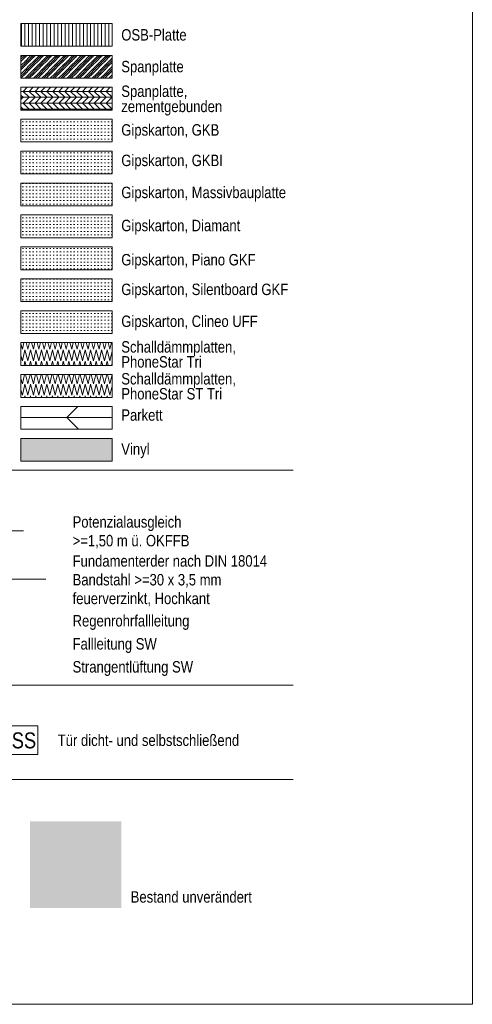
# Model space of a CAD drawing. Header units: metres. Extents: x 0 to 334, y 0 to 60.
# Tile 10 of 72: x 23 to 28, y 0 to 11. Entities that reach past the tile are written whole.
import ezdxf

# ---------------------------------------------------------------- set-up
doc = ezdxf.new("R2010")
doc.units = ezdxf.units.M
doc.header["$MEASUREMENT"] = 0
for name, color, linetype in [('00 Linien_Kreise_Splines', 7, 'Continuous'), ('Neubau_00 Schraffuren', 7, 'Continuous'), ('Neubau_80 Raum Einfärbungen', 7, 'Continuous'), ('Neubau_90 Allgemein Beschriftung', 7, 'Continuous')]:
    doc.layers.add(name, color=color, linetype=linetype)
doc.styles.add('ERSTELLTER_STIL_1', font='ARIALN.TTF')
doc.linetypes.add('Unterbrechungslinie', pattern='A,0,[2,995_ARC_301 ERW_SC_A1_2607011.Shx,S=0.00784,R=0,X=0,Y=0],-0.987779,0', length=0.987779)
pattern_1 = [(0, (0, 0), (0, 0.0375), [0, -0.0375])]

# ---------------------------------------------------------------- blocks, each defined once
blk = doc.blocks.new('*X5')
at = {"layer": 'Neubau_00 Schraffuren', "color": 8, "linetype": 'Continuous', "lineweight": 18}
for p, q in [((23.116, 6.863), (23.132, 6.804)), ((23.132, 6.804), (23.156, 6.905)), ((23.165, 6.905), (23.192, 6.804)), ((23.192, 6.804), (23.216, 6.905)), ((23.225, 6.905), (23.252, 6.804)), ((23.252, 6.804), (23.276, 6.905)), ((23.285, 6.905), (23.312, 6.804)), ((23.312, 6.804), (23.336, 6.905)), ((23.345, 6.905), (23.372, 6.804)), ((23.372, 6.804), (23.396, 6.905)), ((23.405, 6.905), (23.432, 6.804)), ((23.432, 6.804), (23.456, 6.905)), ((23.465, 6.905), (23.492, 6.804)), ((23.492, 6.804), (23.516, 6.905)), ((23.525, 6.905), (23.552, 6.804)), ((23.552, 6.804), (23.576, 6.905)), ((23.585, 6.905), (23.612, 6.804)), ((23.612, 6.804), (23.636, 6.905)), ((23.645, 6.905), (23.672, 6.804)), ((23.672, 6.804), (23.696, 6.905)), ((23.705, 6.905), (23.732, 6.804)), ((23.732, 6.804), (23.756, 6.905)), ((23.765, 6.905), (23.792, 6.804)), ((23.792, 6.804), (23.816, 6.905)), ((23.825, 6.905), (23.852, 6.804)), ((23.852, 6.804), (23.876, 6.905)), ((23.885, 6.905), (23.912, 6.804)), ((23.912, 6.804), (23.936, 6.905)), ((23.945, 6.905), (23.972, 6.804)), ((23.972, 6.804), (23.996, 6.905)), ((24.005, 6.905), (24.032, 6.804)), ((24.032, 6.804), (24.056, 6.905)), ((24.065, 6.905), (24.092, 6.804)), ((24.092, 6.804), (24.116, 6.905)), ((23.116, 6.737), (23.132, 6.678)), ((23.132, 6.678), (23.16, 6.798)), ((23.16, 6.798), (23.192, 6.678)), ((23.192, 6.678), (23.22, 6.798)), ((23.22, 6.798), (23.252, 6.678)), ((23.252, 6.678), (23.28, 6.798)), ((23.28, 6.798), (23.312, 6.678)), ((23.312, 6.678), (23.34, 6.798)), ((23.34, 6.798), (23.372, 6.678)), ((23.372, 6.678), (23.4, 6.798)), ((23.4, 6.798), (23.432, 6.678)), ((23.432, 6.678), (23.46, 6.798)), ((23.46, 6.798), (23.492, 6.678)), ((23.492, 6.678), (23.52, 6.798)), ((23.52, 6.798), (23.552, 6.678)), ((23.552, 6.678), (23.58, 6.798)), ((23.58, 6.798), (23.612, 6.678)), ((23.612, 6.678), (23.64, 6.798)), ((23.64, 6.798), (23.672, 6.678)), ((23.672, 6.678), (23.7, 6.798)), ((23.7, 6.798), (23.732, 6.678)), ((23.732, 6.678), (23.76, 6.798)), ((23.76, 6.798), (23.792, 6.678)), ((23.792, 6.678), (23.82, 6.798)), ((23.82, 6.798), (23.852, 6.678)), ((23.852, 6.678), (23.88, 6.798)), ((23.88, 6.798), (23.912, 6.678)), ((23.912, 6.678), (23.94, 6.798)), ((23.94, 6.798), (23.972, 6.678)), ((23.972, 6.678), (24, 6.798)), ((24, 6.798), (24.032, 6.678)), ((24.032, 6.678), (24.06, 6.798)), ((24.06, 6.798), (24.092, 6.678)), ((24.092, 6.678), (24.116, 6.782)), ((23.156, 6.655), (23.16, 6.672)), ((23.16, 6.672), (23.164, 6.655)), ((23.216, 6.655), (23.22, 6.672)), ((23.22, 6.672), (23.224, 6.655)), ((23.276, 6.655), (23.28, 6.672)), ((23.28, 6.672), (23.284, 6.655)), ((23.336, 6.655), (23.34, 6.672)), ((23.34, 6.672), (23.344, 6.655)), ((23.396, 6.655), (23.4, 6.672)), ((23.4, 6.672), (23.404, 6.655)), ((23.456, 6.655), (23.46, 6.672)), ((23.46, 6.672), (23.464, 6.655)), ((23.516, 6.655), (23.52, 6.672)), ((23.52, 6.672), (23.524, 6.655)), ((23.576, 6.655), (23.58, 6.672)), ((23.58, 6.672), (23.584, 6.655)), ((23.636, 6.655), (23.64, 6.672)), ((23.64, 6.672), (23.644, 6.655)), ((23.696, 6.655), (23.7, 6.672)), ((23.7, 6.672), (23.704, 6.655)), ((23.756, 6.655), (23.76, 6.672)), ((23.76, 6.672), (23.764, 6.655)), ((23.816, 6.655), (23.82, 6.672)), ((23.82, 6.672), (23.824, 6.655)), ((23.876, 6.655), (23.88, 6.672)), ((23.88, 6.672), (23.884, 6.655)), ((23.936, 6.655), (23.94, 6.672)), ((23.94, 6.672), (23.944, 6.655)), ((23.996, 6.655), (24, 6.672)), ((24, 6.672), (24.004, 6.655)), ((24.056, 6.655), (24.06, 6.672)), ((24.06, 6.672), (24.064, 6.655)), ((24.116, 6.655), (24.116, 6.656))]:
    blk.add_line(p, q, dxfattribs=at)
blk = doc.blocks.new('*X6')
at = {"layer": 'Neubau_00 Schraffuren', "color": 8, "linetype": 'Continuous', "lineweight": 18}
for p, q in [((23.116, 7.241), (23.132, 7.182)), ((23.132, 7.182), (23.149, 7.255)), ((23.172, 7.255), (23.192, 7.182)), ((23.192, 7.182), (23.209, 7.255)), ((23.232, 7.255), (23.252, 7.182)), ((23.252, 7.182), (23.269, 7.255)), ((23.292, 7.255), (23.312, 7.182)), ((23.312, 7.182), (23.329, 7.255)), ((23.352, 7.255), (23.372, 7.182)), ((23.372, 7.182), (23.389, 7.255)), ((23.412, 7.255), (23.432, 7.182)), ((23.432, 7.182), (23.449, 7.255)), ((23.472, 7.255), (23.492, 7.182)), ((23.492, 7.182), (23.509, 7.255)), ((23.532, 7.255), (23.552, 7.182)), ((23.552, 7.182), (23.569, 7.255)), ((23.592, 7.255), (23.612, 7.182)), ((23.612, 7.182), (23.629, 7.255)), ((23.652, 7.255), (23.672, 7.182)), ((23.672, 7.182), (23.689, 7.255)), ((23.712, 7.255), (23.732, 7.182)), ((23.732, 7.182), (23.749, 7.255)), ((23.772, 7.255), (23.792, 7.182)), ((23.792, 7.182), (23.809, 7.255)), ((23.832, 7.255), (23.852, 7.182)), ((23.852, 7.182), (23.869, 7.255)), ((23.892, 7.255), (23.912, 7.182)), ((23.912, 7.182), (23.929, 7.255)), ((23.952, 7.255), (23.972, 7.182)), ((23.972, 7.182), (23.989, 7.255)), ((24.012, 7.255), (24.032, 7.182)), ((24.032, 7.182), (24.049, 7.255)), ((24.072, 7.255), (24.092, 7.182)), ((24.092, 7.182), (24.109, 7.255)), ((23.132, 7.056), (23.16, 7.176)), ((23.16, 7.176), (23.192, 7.056)), ((23.192, 7.056), (23.22, 7.176)), ((23.22, 7.176), (23.252, 7.056)), ((23.252, 7.056), (23.28, 7.176)), ((23.28, 7.176), (23.312, 7.056)), ((23.312, 7.056), (23.34, 7.176)), ((23.34, 7.176), (23.372, 7.056)), ((23.372, 7.056), (23.4, 7.176)), ((23.4, 7.176), (23.432, 7.056)), ((23.432, 7.056), (23.46, 7.176)), ((23.46, 7.176), (23.492, 7.056)), ((23.492, 7.056), (23.52, 7.176)), ((23.52, 7.176), (23.552, 7.056)), ((23.552, 7.056), (23.58, 7.176)), ((23.58, 7.176), (23.612, 7.056)), ((23.612, 7.056), (23.64, 7.176)), ((23.64, 7.176), (23.672, 7.056)), ((23.672, 7.056), (23.7, 7.176)), ((23.7, 7.176), (23.732, 7.056)), ((23.732, 7.056), (23.76, 7.176)), ((23.76, 7.176), (23.792, 7.056)), ((23.792, 7.056), (23.82, 7.176)), ((23.82, 7.176), (23.852, 7.056)), ((23.852, 7.056), (23.88, 7.176)), ((23.88, 7.176), (23.912, 7.056)), ((23.912, 7.056), (23.94, 7.176)), ((23.94, 7.176), (23.972, 7.056)), ((23.972, 7.056), (24, 7.176)), ((24, 7.176), (24.032, 7.056)), ((24.032, 7.056), (24.06, 7.176)), ((24.06, 7.176), (24.092, 7.056)), ((24.092, 7.056), (24.116, 7.16)), ((23.116, 7.115), (23.132, 7.056)), ((23.15, 7.005), (23.16, 7.05)), ((23.16, 7.05), (23.172, 7.005)), ((23.21, 7.005), (23.22, 7.05)), ((23.22, 7.05), (23.232, 7.005)), ((23.27, 7.005), (23.28, 7.05)), ((23.28, 7.05), (23.292, 7.005)), ((23.33, 7.005), (23.34, 7.05)), ((23.34, 7.05), (23.352, 7.005)), ((23.39, 7.005), (23.4, 7.05)), ((23.4, 7.05), (23.412, 7.005)), ((23.45, 7.005), (23.46, 7.05)), ((23.46, 7.05), (23.472, 7.005)), ((23.51, 7.005), (23.52, 7.05)), ((23.52, 7.05), (23.532, 7.005)), ((23.57, 7.005), (23.58, 7.05)), ((23.58, 7.05), (23.592, 7.005)), ((23.63, 7.005), (23.64, 7.05)), ((23.64, 7.05), (23.652, 7.005)), ((23.69, 7.005), (23.7, 7.05)), ((23.7, 7.05), (23.712, 7.005)), ((23.75, 7.005), (23.76, 7.05)), ((23.76, 7.05), (23.772, 7.005)), ((23.81, 7.005), (23.82, 7.05)), ((23.82, 7.05), (23.832, 7.005)), ((23.87, 7.005), (23.88, 7.05)), ((23.88, 7.05), (23.892, 7.005)), ((23.93, 7.005), (23.94, 7.05)), ((23.94, 7.05), (23.952, 7.005)), ((23.99, 7.005), (24, 7.05)), ((24, 7.05), (24.012, 7.005)), ((24.05, 7.005), (24.06, 7.05)), ((24.06, 7.05), (24.072, 7.005)), ((24.11, 7.005), (24.116, 7.034))]:
    blk.add_line(p, q, dxfattribs=at)

msp = doc.modelspace()

# ---------------------------------------------------------------- hatches: boundary and pattern name
at = {"layer": 'Neubau_00 Schraffuren', "linetype": 'Continuous', "lineweight": 18}
h = msp.add_hatch(dxfattribs=at)
h.set_pattern_fill('Holzwerkstoff_SN23_0002', color=8, style=0, pattern_type=2)
h.set_pattern_definition([(90, (0, 0), (-0.04, 0), [])])
h.paths.add_polyline_path([(23.116, 10.755), (24.116, 10.755), (24.116, 10.505), (23.116, 10.505)])
h = msp.add_hatch(dxfattribs=at)
h.set_pattern_fill('Metall_SM_0002', color=8, style=0, pattern_type=2)
h.set_pattern_definition([(45, (0, 0), (-0.04596194, 0.04596194), [0.065, 0]), (45, (-0.02298, 9e-18), (-0.04596194, 0.04596194), [0.065, 0]), (45, (-0.04596, 2e-17), (-0.04596194, 0.04596194), [0.065, 0])])
h.paths.add_polyline_path([(23.116, 10.405), (24.116, 10.405), (24.116, 10.155), (23.116, 10.155)])
h = msp.add_hatch(dxfattribs=at)
h.set_pattern_fill('Holzwerkstoff_Sperrholz__B1', color=8, style=0, pattern_type=2)
h.set_pattern_definition([(0, (0, 0), (0, 0.065), []), (45, (0, 0), (-0.13, 0.13), [0.0919239, -0.0919239]), (45, (0.065, 0), (-0.13, 0.13), [0.0919239, -0.0919239]), (45, (0.13, 0), (-0.13, 0.13), [0.0919239, -0.0919239]), (45, (0.195, 0), (-0.13, 0.13), [0.0919239, -0.0919239]), (315, (0, 0), (0.13, 0.13), [0.0919239, -0.0919239]), (315, (0.065, 0), (0.13, 0.13), [0.0919239, -0.0919239]), (315, (0.13, 0), (0.13, 0.13), [0.0919239, -0.0919239]), (315, (0.195, 0), (0.13, 0.13), [0.0919239, -0.0919239])])
h.paths.add_polyline_path([(23.116, 10.055), (24.116, 10.055), (24.116, 9.805), (23.116, 9.805)])
h = msp.add_hatch(dxfattribs=at)
h.set_pattern_fill('Gipskarton_0002', color=8, style=0, pattern_type=2)
h.set_pattern_definition(pattern_1)
h.paths.add_polyline_path([(23.116, 9.705), (24.116, 9.705), (24.116, 9.455), (23.116, 9.455)])
h = msp.add_hatch(dxfattribs=at)
h.set_pattern_fill('Gipskarton_0002', color=8, style=0, pattern_type=2)
h.set_pattern_definition(pattern_1)
h.paths.add_polyline_path([(23.116, 9.355), (24.116, 9.355), (24.116, 9.105), (23.116, 9.105)])
h = msp.add_hatch(dxfattribs=at)
h.set_pattern_fill('Gipskarton_0002', color=8, style=0, pattern_type=2)
h.set_pattern_definition(pattern_1)
h.paths.add_polyline_path([(23.116, 9.005), (24.116, 9.005), (24.116, 8.755), (23.116, 8.755)])
h = msp.add_hatch(dxfattribs=at)
h.set_pattern_fill('Gipskarton_0002', color=8, style=0, pattern_type=2)
h.set_pattern_definition(pattern_1)
h.paths.add_polyline_path([(23.116, 8.655), (24.116, 8.655), (24.116, 8.405), (23.116, 8.405)])
h = msp.add_hatch(dxfattribs=at)
h.set_pattern_fill('Gipskarton_0002', color=8, style=0, pattern_type=2)
h.set_pattern_definition(pattern_1)
h.paths.add_polyline_path([(23.116, 8.305), (24.116, 8.305), (24.116, 8.055), (23.116, 8.055)])
h = msp.add_hatch(dxfattribs=at)
h.set_pattern_fill('Gipskarton_0002', color=8, style=0, pattern_type=2)
h.set_pattern_definition(pattern_1)
h.paths.add_polyline_path([(23.116, 7.955), (24.116, 7.955), (24.116, 7.705), (23.116, 7.705)])
h = msp.add_hatch(dxfattribs=at)
h.set_pattern_fill('Gipskarton_0002', color=8, style=0, pattern_type=2)
h.set_pattern_definition(pattern_1)
h.paths.add_polyline_path([(23.116, 7.355), (24.116, 7.355), (24.116, 7.605), (23.116, 7.605)])
h = msp.add_hatch(dxfattribs=at)
h.set_pattern_fill('Holz_Parkett_1_0002', color=8, style=0, pattern_type=2)
h.set_pattern_definition([(0, (23.6162, 6.4304), (0, 1.25), []), (45, (23.6162, 6.4304), (-2.5, 2.5), [1.7678, -1.7678]), (45, (24.8662, 6.4304), (-2.5, 2.5), [1.7678, -1.7678]), (45, (26.1162, 6.4304), (-2.5, 2.5), [1.7678, -1.7678]), (45, (27.3662, 6.4304), (-2.5, 2.5), [1.7678, -1.7678]), (315, (23.6162, 6.4304), (2.5, 2.5), [1.7678, -1.7678]), (315, (24.8662, 6.4304), (2.5, 2.5), [1.7678, -1.7678]), (315, (26.1162, 6.4304), (2.5, 2.5), [1.7678, -1.7678]), (315, (27.3662, 6.4304), (2.5, 2.5), [1.7678, -1.7678])])
h.paths.add_polyline_path([(23.116, 6.555), (24.116, 6.555), (24.116, 6.305), (23.116, 6.305)])
msp.add_hatch(color=8, dxfattribs=at).paths.add_polyline_path([(23.116, 5.955), (24.116, 5.955), (24.116, 6.205), (23.116, 6.205)])
at = {"layer": 'Neubau_80 Raum Einfärbungen', "linetype": 'Continuous', "lineweight": 0, "true_color": 0x2a303f}
msp.add_hatch(color=169, dxfattribs=at).paths.add_polyline_path([(23.216, 2.006), (24.216, 2.006), (24.216, 1.056), (23.216, 1.056)])

# ---------------------------------------------------------------- linework, layer by layer
at = {"layer": '00 Linien_Kreise_Splines', "color": 30, "linetype": 'Continuous', "lineweight": 18, "true_color": 0xff7300}
for p, q in [((28.066, 19.788), (28.066, 0)), ((28.066, 0), (15.298, 0))]:
    msp.add_line(p, q, dxfattribs=at)
at = {"layer": '00 Linien_Kreise_Splines', "color": 7, "linetype": 'Continuous', "lineweight": 13}
for p, q in [((26.1, 5.855), (16.85, 5.855)), ((16.85, 3.5), (26.1, 3.5)), ((16.85, 2.464), (26.1, 2.464))]:
    msp.add_line(p, q, dxfattribs=at)
at = {"layer": '00 Linien_Kreise_Splines', "color": 114, "linetype": 'Continuous', "lineweight": 18, "true_color": 0x00a851}
msp.add_line((22.642, 5.19), (23.142, 5.19), dxfattribs=at)
at = {"layer": '00 Linien_Kreise_Splines', "color": 12, "linetype": 'Unterbrechungslinie', "lineweight": 18, "true_color": 0xcd0000}
msp.add_line((22.342, 4.661), (23.389, 4.661), dxfattribs=at)
at = {"layer": 'Neubau_00 Schraffuren', "color": 7, "linetype": 'Continuous', "lineweight": 18, "flags": 128}
for points in [[(23.116, 10.755), (24.116, 10.755), (24.116, 10.505), (23.116, 10.505)], [(23.116, 10.405), (24.116, 10.405), (24.116, 10.155), (23.116, 10.155)], [(23.116, 10.055), (24.116, 10.055), (24.116, 9.805), (23.116, 9.805)], [(23.116, 9.705), (24.116, 9.705), (24.116, 9.455), (23.116, 9.455)], [(23.116, 9.355), (24.116, 9.355), (24.116, 9.105), (23.116, 9.105)], [(23.116, 9.005), (24.116, 9.005), (24.116, 8.755), (23.116, 8.755)], [(23.116, 8.655), (24.116, 8.655), (24.116, 8.405), (23.116, 8.405)], [(23.116, 8.305), (24.116, 8.305), (24.116, 8.055), (23.116, 8.055)], [(23.116, 7.955), (24.116, 7.955), (24.116, 7.705), (23.116, 7.705)], [(23.116, 7.355), (24.116, 7.355), (24.116, 7.605), (23.116, 7.605)], [(23.116, 7.255), (24.116, 7.255), (24.116, 7.005), (23.116, 7.005)], [(23.116, 6.905), (24.116, 6.905), (24.116, 6.655), (23.116, 6.655)], [(23.116, 6.555), (24.116, 6.555), (24.116, 6.305), (23.116, 6.305)], [(23.116, 5.955), (24.116, 5.955), (24.116, 6.205), (23.116, 6.205)]]:
    msp.add_lwpolyline(points, close=True, dxfattribs=at)
at = {"layer": 'Neubau_90 Allgemein Beschriftung', "color": 1, "linetype": 'Continuous', "lineweight": 18, "flags": 128}
msp.add_lwpolyline([(22.855, 2.74), (23.301, 2.74), (23.301, 3.054), (22.855, 3.054), (22.855, 2.74)], close=True, dxfattribs=at)

# ---------------------------------------------------------------- block references
at = {"layer": 'Neubau_00 Schraffuren', "color": 8, "linetype": 'Continuous', "lineweight": 18}
for name in ['*X6', '*X5']:
    msp.add_blockref(name, (0, 0), dxfattribs=at)

# ---------------------------------------------------------------- texts
at = {"layer": 'Neubau_90 Allgemein Beschriftung', "color": 7, "linetype": 'Continuous', "lineweight": 13, "char_height": 0.125, "style": 'ERSTELLTER_STIL_1'}
for s, insert, attachment_point in [('\\A1;{\\pql;\\fArial Narrow|b0|i0|c0|p0;\\W1.000000;OSB-Platte}', (24.216, 10.629), 4), ('\\A1;{\\pql;\\fArial Narrow|b0|i0|c0|p0;\\W1.000000;Spanplatte}', (24.216, 10.263), 4), ('\\A1;{\\pql;\\fArial Narrow|b0|i0|c0|p0;\\W1.000000;Gipskarton, \\fArial Narrow|b0|i0|c0|p0;\\W1.000000;GKB}', (24.216, 9.487), 7), ('\\A1;{\\pql;\\fArial Narrow|b0|i0|c0|p0;\\W1.000000;Gipskarton, \\fArial Narrow|b0|i0|c0|p0;\\W1.000000;GKBI}', (24.216, 9.153), 7), ('\\A1;{\\pql;\\fArial Narrow|b0|i0|c0|p0;\\W1.000000;Gipskarton, \\fArial Narrow|b0|i0|c0|p0;\\W1.000000;Massivbauplatte}', (24.216, 8.802), 7), ('\\A1;{\\pql;\\fArial Narrow|b0|i0|c0|p0;\\W1.000000;Gipskarton, \\fArial Narrow|b0|i0|c0|p0;\\W1.000000;Diamant}', (24.216, 8.439), 7), ('\\A1;{\\pql;\\fArial Narrow|b0|i0|c0|p0;\\W1.000000;Gipskarton, \\fArial Narrow|b0|i0|c0|p0;\\W1.000000;Piano GKF}', (24.216, 8.064), 7), ('\\A1;{\\pql;\\fArial Narrow|b0|i0|c0|p0;\\W1.000000;Gipskarton, \\fArial Narrow|b0|i0|c0|p0;\\W1.000000;Silentboard GKF}', (24.216, 7.739), 7), ('\\A1;{\\pql;\\fArial Narrow|b0|i0|c0|p0;\\W1.000000;Gipskarton, Clineo\\fArial Narrow|b0|i0|c0|p0;\\W1.000000; UFF}', (24.216, 7.389), 7), ('\\A1;{\\pql;\\fArial Narrow|b0|i0|c0|p0;\\W1.000000;Parkett}', (24.216, 6.397), 7), ('\\A1;{\\pql;\\fArial Narrow|b0|i0|c0|p0;\\W1.000000;Vinyl}', (24.216, 5.988), 7), ('\\A1;{\\pql;\\fArial Narrow|b0|i0|c0|p0;\\W1.000000;Regenrohrfallleitung}', (23.682, 4.105), 7), ('\\A1;{\\pql;\\fArial Narrow|b0|i0|c0|p0;\\W1.000000;Fallleitung SW}', (23.682, 3.852), 7), ('\\A1;{\\pql;\\fArial Narrow|b0|i0|c0|p0;\\W1.000000;Strangentlüftung SW}', (23.682, 3.6), 7), ('\\A1;{\\pql;\\fArial Narrow|b0|i0|c0|p0;\\W1.000000;Tür dicht\\fArial Narrow|b0|i0|c0|p0;\\W1.000000;- und selbst\\fArial Narrow|b0|i0|c0|p0;\\W1.000000;schließend}', (23.519, 2.831), 7), ('\\A1;{\\pql;\\fArial Narrow|b0|i0|c0|p0;\\W1.000000;Bestand unverändert}', (24.319, 1.113), 7)]:
    msp.add_mtext(s, dxfattribs=dict(at, insert=insert, attachment_point=attachment_point))
for s, insert, attachment_point, line_spacing_factor in [('\\A1;{\\pql;\\fArial Narrow|b0|i0|c0|p0;\\W1.000000;Spanplatte, \\P\\pql;\\fArial Narrow|b0|i0|c0|p0;\\W1.000000;zementgebunden}', (24.216, 9.745), 7, 0.797907), ('\\A1;{\\pql;\\fArial Narrow|b0|i0|c0|p0;\\W1.000000;Schalldämmplatten, \\P\\pql;\\fArial Narrow|b0|i0|c0|p0;\\W1.000000;PhoneStar Tri}', (24.216, 6.98), 7, 0.78807), ('\\A1;{\\pql;\\fArial Narrow|b0|i0|c0|p0;\\W1.000000;Schalldämmplatten, \\P\\pql;\\fArial Narrow|b0|i0|c0|p0;\\W1.000000;PhoneStar ST Tri}', (24.216, 6.63), 7, 0.78807), ('\\A1;{\\pql;\\fArial Narrow|b0|i0|c0|p0;\\W1.000000;Potenzialausgleich \\P\\pql;\\fArial Narrow|b0|i0|c0|p0;\\W1.000000;>=1,50 m ü. OKFFB}', (23.682, 5.175), 4, 0.985434), ('\\A1;{\\pql;\\fArial Narrow|b0|i0|c0|p0;\\W1.000000;Fundamenterder nach DIN 18014\\P\\pql;\\fArial Narrow|b0|i0|c0|p0;\\W1.000000;Bandstahl >=30 x 3,5 mm\\P\\pql;\\fArial Narrow|b0|i0|c0|p0;\\W1.000000;feuerverzinkt, Hochkant}', (23.682, 4.644), 4, 0.98569)]:
    msp.add_mtext(s, dxfattribs=dict(at, insert=insert, attachment_point=attachment_point, line_spacing_factor=line_spacing_factor))
at = {"layer": 'Neubau_90 Allgemein Beschriftung', "color": 1, "linetype": 'Continuous', "lineweight": 18, "insert": (22.87, 2.804), "char_height": 0.175, "attachment_point": 7, "style": 'ERSTELLTER_STIL_1'}
msp.add_mtext('\\A1;{\\pql;\\fArial Narrow|b0|i0|c0|p0;\\W1.000000;D\\fArial Narrow|b0|i0|c0|p0;\\W1.000000;S\\fArial Narrow|b0|i0|c0|p0;\\W1.000000;S}', dxfattribs=at)

doc.saveas('drawing.dxf')
